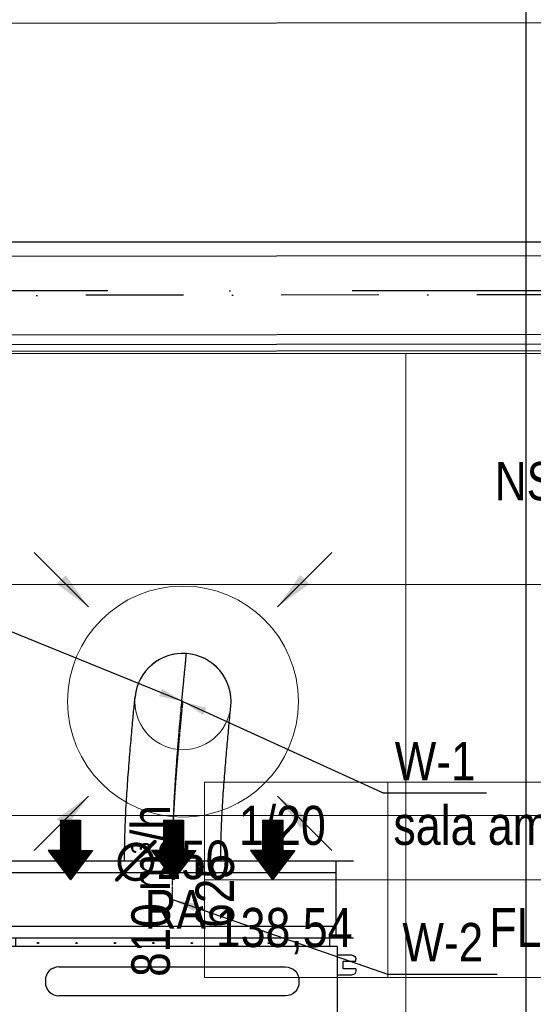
# Model space of a CAD drawing. Header units: millimetres. Extents: x -32221 to 212500, y 31663 to 93766.
# Tile 44 of 256: x 20619 to 21954, y 45905 to 48461. Entities that reach past the tile are written whole.
import ezdxf
from ezdxf.enums import TextEntityAlignment as Align

# ---------------------------------------------------------------- set-up
doc = ezdxf.new("R2010")
doc.units = ezdxf.units.MM
doc.linetypes.add('DASHDOT', pattern=[1, 0.5, -0.25, 0, -0.25])
doc.linetypes.add('DASHDOTX2', pattern=[50.8, 25.4, -12.7, 0, -12.7])
for name, color, linetype in [('DVM_INDOOR', 104, 'Continuous'), ('FLUID-W', 7, 'Continuous'), ('FLUID-W-100-ARRGR', 7, 'Continuous'), ('FLUID-W-100-DIM', 7, 'Continuous'), ('FLUID-W-100-INF', 7, 'Continuous'), ('FLUID-W-100-NUM', 7, 'Continuous'), ('FLUID-W-SYM', 7, 'Continuous'), ('osie', 250, 'Continuous'), ('Sciany', 250, 'Continuous')]:
    doc.layers.add(name, color=color, linetype=linetype)
for name, color, linetype, lineweight in [('kasetony', 42, 'Continuous', 5), ('Opisy', 250, 'Continuous', 13), ('Wywiewniki', 1, 'Continuous', 20)]:
    doc.layers.add(name, color=color, linetype=linetype, lineweight=lineweight)
doc.styles.add('FDBES', font='simplex.shx')
doc.styles.get("Standard").update_dxf_attribs({"font": 'ARIALN.TTF'})
doc.linetypes.add('ZIGZAG', pattern='A,0.0001,-0.2,[131,ltypeshp.shx,S=0.2,R=0,X=-0.2,Y=0],-0.4,[131,ltypeshp.shx,S=0.2,R=180,X=0.2,Y=0],-0.2', length=0.8001)
doc.dimstyles.new('FDBES', dxfattribs={"dimscale": 50, "dimtxt": 4, "dimasz": 2.5, "dimexe": 0.8, "dimexo": 2, "dimgap": 1, "dimtad": 1, "dimdsep": 46, "dimtxsty": 'FDBES', "dimcen": 2.5, "dimclrd": 4, "dimclre": 5, "dimadec": 0, "dimazin": 0, "dimtfac": 1, "dimtmove": 0, "dimatfit": 3, "dimfxl": 1, "dimarcsym": 0})

# ---------------------------------------------------------------- blocks, each defined once
blk = doc.blocks.new('Direction')
at = {"layer": 'DVM_INDOOR', "color": 1}
for p, q in [((-35, 693.8), (35, 693.8)), ((-35, 693.8), (-35, 588.8)), ((35, 693.8), (35, 588.8)), ((-35, 588.8), (-77, 588.8)), ((-77, 588.8), (0, 487.3)), ((77, 588.8), (0, 487.3)), ((35, 588.8), (77, 588.8))]:
    blk.add_line(p, q, dxfattribs=at)
blk = doc.blocks.new('ID_D_G_D_1_T')
at = {"layer": 'DVM_INDOOR'}
h = blk.add_hatch(dxfattribs=at)
h.set_pattern_fill('ANSI31', color=1, scale=0.75)
h.set_pattern_definition([(45, (-97.4602, 125.541), (-1.683798, 1.683798), [])])
h.paths.add_polyline_path([(-265.5, 522.6), (-207.8, 598.7), (-239.3, 598.7), (-239.3, 677.4), (-291.8, 677.4), (-291.8, 598.7), (-323.3, 598.7)])
h = blk.add_hatch(dxfattribs=at)
h.set_pattern_fill('ANSI31', color=1, scale=0.75)
h.set_pattern_definition([(45, (2.5398, 125.541), (-1.683798, 1.683798), [])])
h.paths.add_polyline_path([(2.5, 522.6), (60.3, 598.7), (28.8, 598.7), (28.8, 677.4), (-23.7, 677.4), (-23.7, 598.7), (-55.2, 598.7)])
h = blk.add_hatch(dxfattribs=at)
h.set_pattern_fill('ANSI31', color=1, scale=0.75)
h.set_pattern_definition([(45, (102.5398, 125.541), (-1.683798, 1.683798), [])])
h.paths.add_polyline_path([(260.1, 522.6), (317.8, 598.7), (286.3, 598.7), (286.3, 677.4), (233.8, 677.4), (233.8, 598.7), (202.3, 598.7)])
h = blk.add_hatch(dxfattribs=at)
h.set_pattern_fill('ANSI31', color=1, scale=0.75)
h.set_pattern_definition([(45, (-97.4602, -971.7816), (-1.683798, 1.683798), [])])
h.paths.add_polyline_path([(-265.5, -574.8), (-207.8, -498.6), (-239.3, -498.6), (-239.3, -419.9), (-291.8, -419.9), (-291.8, -498.6), (-323.3, -498.6)])
h = blk.add_hatch(dxfattribs=at)
h.set_pattern_fill('ANSI31', color=1, scale=0.75)
h.set_pattern_definition([(45, (2.5398, -971.7816), (-1.683798, 1.683798), [])])
h.paths.add_polyline_path([(2.5, -574.8), (60.3, -498.6), (28.8, -498.6), (28.8, -419.9), (-23.7, -419.9), (-23.7, -498.6), (-55.2, -498.6)])
h = blk.add_hatch(dxfattribs=at)
h.set_pattern_fill('ANSI31', color=1, scale=0.75)
h.set_pattern_definition([(45, (102.5398, -971.7816), (-1.683798, 1.683798), [])])
h.paths.add_polyline_path([(260.1, -574.8), (317.8, -498.6), (286.3, -498.6), (286.3, -419.9), (233.8, -419.9), (233.8, -498.6), (202.3, -498.6)])
at = {"layer": 'DVM_INDOOR', "color": 0}
for p, q in [((409, 371), (-408.6, 371)), ((-408.6, 371), (-408.6, 349.2)), ((409, 349.2), (409, 371)), ((-424.9, 349.2), (-424.9, -350.8)), ((429, 349.2), (-424.9, 349.2)), ((429, 275.6), (429, 349.2)), ((-472.2, 311.1), (-472.2, 316.6)), ((-439.2, 311.1), (-472.2, 311.1)), ((-462.2, 326.6), (-424.9, 326.6)), ((-439.2, 291.1), (-439.2, 311.1)), ((466.4, 326.6), (429, 326.6)), ((443.3, 291.1), (443.3, 311.1)), ((443.3, 311.1), (476.4, 311.1)), ((476.4, 311.1), (476.4, 316.6)), ((-472.2, 291.1), (-472.2, 285.6)), ((-472.2, 291.1), (-439.2, 291.1)), ((-295.6, 296.3), (293.4, 296.3)), ((473.4, 291.1), (443.3, 291.1)), ((476.4, 291.1), (473.4, 291.1)), ((476.4, 291.1), (476.4, 285.6)), ((-424.9, 275.6), (-462.2, 275.6)), ((-330.7, 261.2), (-330.7, 256.2)), ((328.5, 261.2), (328.5, 256.2)), ((429, -350.8), (429, 275.6)), ((429, 275.6), (466.4, 275.6)), ((293.4, 221.1), (-295.6, 221.1)), ((-295.6, 137.3), (293.4, 137.3)), ((-330.7, 102.2), (-330.7, 97.2)), ((328.5, 102.2), (328.5, 97.2)), ((293.4, 62.1), (-295.6, 62.1)), ((429, 31.3), (-424.9, 31.3)), ((-294.4, 12.9), (294.6, 12.9)), ((-329.5, -22.2), (-329.5, -27.2)), ((329.8, -22.2), (329.8, -27.2)), ((462.8, -14.8), (429, -13.6)), ((462.8, -14.8), (462.8, -27.3)), ((463.8, -15.8), (463.8, -38.9)), ((429, -41.1), (462.8, -39.9)), ((462.8, -27.3), (462.8, -39.9)), ((294.6, -62.3), (-294.4, -62.3)), ((-294.4, -102.1), (294.6, -102.1)), ((466.8, -126), (465.4, -127.4)), ((465.4, -128.2), (465.4, -127.4)), ((467.6, -125.3), (475.7, -125.3)), ((477.9, -127.4), (476.5, -126)), ((483.4, -130.4), (477.9, -127.4)), ((477.9, -128.2), (477.9, -127.4)), ((-329.5, -137.2), (-329.5, -142.2)), ((329.8, -137.2), (329.8, -142.2)), ((453.4, -133.2), (429, -133)), ((429, -142.7), (453.4, -142.7)), ((429, -142.7), (453.4, -142.7)), ((453.4, -130.3), (453.4, -130.8)), ((453.4, -137.4), (453.4, -130.8)), ((453.4, -137.4), (453.4, -130.8)), ((453.4, -142.7), (453.4, -133.2)), ((453.4, -142.7), (453.4, -133.2)), ((453.4, -142.7), (453.4, -133.2)), ((453.4, -137.4), (453.4, -138.4)), ((453.4, -145), (453.4, -138.4)), ((453.4, -145), (453.4, -145.5)), ((465.4, -128.1), (454.7, -128.1)), ((454.7, -133), (465.4, -133)), ((465.4, -142.8), (454.7, -142.8)), ((465.4, -147.7), (454.7, -147.7)), ((465.4, -148.4), (465.4, -128.2)), ((465.4, -148.4), (466.8, -149.8)), ((467.6, -130.2), (475.7, -130.2)), ((467.6, -142.8), (475.7, -142.8)), ((467.6, -150.5), (475.7, -150.5)), ((476.5, -149.8), (477.9, -148.4)), ((477.9, -148.4), (477.9, -128.2)), ((477.9, -148.4), (483.4, -145.4)), ((483.4, -145.4), (483.4, -130.4)), ((294.6, -177.3), (-294.4, -177.3)), ((-294.4, -217.1), (294.6, -217.1)), ((438.3, -218), (429, -217.9)), ((440.3, -216.4), (438.3, -218)), ((438.3, -225.9), (438.3, -218)), ((438.3, -233.9), (438.3, -218)), ((438.3, -233.9), (438.3, -225.9)), ((448.6, -216.4), (440.3, -216.4)), ((440.3, -235.4), (440.3, -216.4)), ((448.6, -218.9), (448.6, -212)), ((448.6, -212), (458.6, -212)), ((458.6, -218.9), (448.6, -218.9)), ((448.6, -232.8), (448.6, -218.9)), ((458.6, -212), (458.6, -218.9)), ((458.9, -216.3), (458.6, -216.3)), ((458.6, -218.9), (458.6, -232.8)), ((459.4, -212.2), (458.9, -212.7)), ((458.9, -238.7), (458.9, -212.7)), ((476.3, -212.2), (461.5, -212.2)), ((476.3, -212.2), (461.5, -212.2)), ((476.3, -225.7), (461.5, -225.7)), ((478.9, -212.7), (478.4, -212.2)), ((484.9, -213.7), (478.9, -212.7)), ((478.9, -238.7), (478.9, -212.7)), ((484.9, -237.7), (484.9, -213.7)), ((-329.5, -252.2), (-329.5, -257.2)), ((329.8, -252.2), (329.8, -257.2)), ((429, -233.9), (438.3, -233.9)), ((429, -233.9), (438.3, -233.9)), ((438.3, -233.9), (440.3, -235.4)), ((440.3, -235.4), (448.6, -235.4)), ((448.6, -232.8), (458.6, -232.8)), ((448.6, -239.7), (448.6, -232.8)), ((448.6, -239.7), (458.6, -239.7)), ((458.6, -232.8), (458.6, -239.7)), ((458.6, -235.3), (458.9, -235.3)), ((458.9, -238.7), (459.4, -239.2)), ((476.3, -239.2), (461.5, -239.2)), ((478.4, -239.2), (478.9, -238.7)), ((478.9, -238.7), (484.9, -237.7)), ((-462.2, -277.2), (-424.9, -277.2)), ((466.4, -277.2), (429, -277.2)), ((-472.2, -292.7), (-472.2, -287.2)), ((-439.2, -292.7), (-472.2, -292.7)), ((-439.2, -312.7), (-439.2, -292.7)), ((294.6, -292.3), (-294.4, -292.3)), ((443.3, -312.7), (443.3, -292.7)), ((443.3, -292.7), (476.4, -292.7)), ((476.4, -292.7), (476.4, -287.2)), ((-472.2, -312.7), (-472.2, -318.2)), ((-472.2, -312.7), (-439.2, -312.7)), ((-424.9, -328.2), (-462.2, -328.2)), ((429, -328.2), (466.4, -328.2)), ((473.4, -312.7), (443.3, -312.7)), ((476.4, -312.7), (473.4, -312.7)), ((476.4, -312.7), (476.4, -318.2)), ((-424.9, -350.8), (429, -350.8)), ((-408.6, -350.8), (-408.6, -371)), ((409, -371), (409, -351.3)), ((-408.6, -371), (-408.1, -371)), ((-408.1, -371), (409, -371))]:
    blk.add_line(p, q, dxfattribs=at)
for centre in [(-349.9, 358.4), (-249.9, 358.4), (-149.9, 358.4), (-49.9, 358.4), (50.1, 358.4), (150.1, 358.4), (250.1, 358.4), (350.1, 358.4), (-349.9, -360), (-249.9, -360), (-149.9, -360), (-49.9, -360), (50.1, -360), (150.1, -360), (250.1, -360), (350.1, -360)]:
    blk.add_circle(centre, 1.6, dxfattribs=at)
at = {"layer": 'DVM_INDOOR', "color": 0, "extrusion": (0, 0, -1)}
for centre, radius, start, end in [((462.2, 316.6), 10, 0, 90), ((-466.4, 316.6), 10, 90, 180), ((462.2, 285.6), 10, 270, 0), ((-293.4, 261.2), 35.1, 90, 180), ((-466.4, 285.6), 10, 180, 270), ((-293.4, 256.2), 35.1, 180, 270), ((-293.4, 102.2), 35.1, 90, 180), ((-293.4, 97.2), 35.1, 180, 270), ((-294.6, -22.2), 35.1, 90, 180), ((-294.6, -27.2), 35.1, 180, 270), ((-294.6, -137.2), 35.1, 90, 180), ((-294.6, -142.2), 35.1, 180, 270), ((-294.6, -252.2), 35.1, 90, 180), ((462.2, -287.2), 10, 0, 90), ((-294.6, -257.2), 35.1, 180, 270), ((-466.4, -287.2), 10, 90, 180), ((462.2, -318.2), 10, 270, 0), ((-466.4, -318.2), 10, 180, 270), ((-409.5, -351.3), 0.5, 360, 90)]:
    blk.add_arc(centre, radius, start, end, dxfattribs=at)
at = {"layer": 'DVM_INDOOR', "color": 0}
for centre, radius, start, end in [((-295.6, 261.2), 35.1, 90, 180), ((-295.6, 256.2), 35.1, 180, 270), ((-295.6, 102.2), 35.1, 90, 180), ((-295.6, 97.2), 35.1, 180, 270), ((-294.4, -22.2), 35.1, 90, 180), ((462.8, -15.8), 1, 0, 88.2), ((-294.4, -27.2), 35.1, 180, 270), ((462.8, -38.9), 1, 271.8, 0), ((-294.4, -137.2), 35.1, 90, 180), ((-294.4, -142.2), 35.1, 180, 270), ((-294.4, -252.2), 35.1, 90, 180), ((-294.4, -257.2), 35.1, 180, 270)]:
    blk.add_arc(centre, radius, start, end, dxfattribs=at)
for points, knots in [([(467.6, -125.3), (466.6, -126.1), (465.9, -126.9), (465.9, -128.6), (466.6, -129.4), (467.6, -130.2)], [0, 0, 0, 0, 0.5, 0.5, 1, 1, 1, 1]), ([(475.7, -130.2), (476.7, -129.4), (477.4, -128.6), (477.4, -126.9), (476.7, -126.1), (475.7, -125.3)], [0, 0, 0, 0, 0.5, 0.5, 1, 1, 1, 1]), ([(454.7, -128.1), (454.7, -128.1), (454.6, -128.1), (454.4, -128.1), (454, -128.3), (453.7, -128.5), (453.6, -128.8), (453.5, -129.1), (453.4, -129.4), (453.4, -129.8), (453.4, -130.1), (453.4, -130.3)], [0, 0, 0, 0, 0.000013, 0.069041, 0.139275, 0.284826, 0.389711, 0.496275, 0.619531, 0.743075, 1, 1, 1, 1]), ([(453.4, -130.8), (453.4, -131), (453.4, -131.3), (453.4, -131.7), (453.5, -132), (453.6, -132.3), (453.8, -132.6), (454.1, -132.9), (454.4, -133), (454.6, -133), (454.7, -133), (454.7, -133)], [0, 0, 0, 0, 0.239182, 0.362776, 0.485496, 0.613466, 0.749358, 0.877858, 0.939112, 0.970034, 1, 1, 1, 1]), ([(454.7, -133), (454.7, -133), (454.6, -133), (454.4, -133.1), (454.1, -133.3), (453.8, -133.8), (453.6, -134.3), (453.5, -134.9), (453.4, -135.6), (453.4, -136.4), (453.4, -137), (453.4, -137.4)], [0, 0, 0, 0, 0.029886, 0.060825, 0.121941, 0.2487, 0.371948, 0.49607, 0.618809, 0.742992, 1, 1, 1, 1]), ([(453.4, -138.4), (453.4, -138.8), (453.4, -139.4), (453.4, -140.2), (453.5, -140.8), (453.6, -141.5), (453.8, -142.1), (454.1, -142.5), (454.4, -142.8), (454.6, -142.8), (454.7, -142.8), (454.7, -142.8)], [0, 0, 0, 0, 0.239, 0.36254, 0.485088, 0.61328, 0.74929, 0.877829, 0.939097, 0.970051, 1, 1, 1, 1]), ([(454.7, -142.8), (454.6, -142.8), (454.5, -142.8), (454.3, -142.9), (454, -143), (453.7, -143.3), (453.6, -143.5), (453.5, -143.8), (453.4, -144.1), (453.4, -144.5), (453.4, -144.8), (453.4, -145)], [0, 0, 0, 0, 0.033947, 0.069512, 0.139705, 0.28517, 0.390004, 0.496517, 0.619714, 0.743198, 1, 1, 1, 1]), ([(453.4, -145.5), (453.4, -145.7), (453.4, -146), (453.4, -146.4), (453.5, -146.7), (453.6, -147.1), (453.8, -147.4), (454.1, -147.6), (454.4, -147.7), (454.6, -147.7), (454.7, -147.7), (454.7, -147.7)], [0, 0, 0, 0, 0.239181, 0.362773, 0.485493, 0.613462, 0.749353, 0.877854, 0.939109, 0.970033, 1, 1, 1, 1]), ([(467.6, -130.2), (467.1, -131.2), (466.7, -132.2), (466.1, -134.3), (465.9, -135.4), (465.9, -138.7), (466.6, -140.8), (467.6, -142.8)], [0, 0, 0, 0, 0.25, 0.25, 0.5, 0.5, 1, 1, 1, 1]), ([(467.6, -142.8), (467.1, -143.4), (466.7, -144), (466.1, -145.3), (465.9, -146), (465.9, -148), (466.6, -149.3), (467.6, -150.5)], [0, 0, 0, 0, 0.25, 0.25, 0.5, 0.5, 1, 1, 1, 1]), ([(475.7, -142.8), (476.2, -141.8), (476.6, -140.8), (477.2, -138.7), (477.4, -137.6), (477.4, -134.3), (476.7, -132.2), (475.7, -130.2)], [0, 0, 0, 0, 0.25, 0.25, 0.5, 0.5, 1, 1, 1, 1]), ([(475.7, -150.5), (476.2, -149.9), (476.6, -149.3), (477.2, -148), (477.4, -147.3), (477.4, -145.3), (476.7, -144), (475.7, -142.8)], [0, 0, 0, 0, 0.25, 0.25, 0.5, 0.5, 1, 1, 1, 1]), ([(461.5, -212.2), (461.4, -212.2), (461.2, -212.2), (460.9, -212.2), (460.8, -212.2), (460.6, -212.2), (460.6, -212.2), (460.4, -212.2), (460.3, -212.2), (460.1, -212.2), (459.8, -212.2), (459.7, -212.2), (459.5, -212.2), (459.5, -212.2), (459.5, -212.2), (459.4, -212.2), (459.4, -212.2), (459.4, -212.2), (459.4, -212.2), (459.4, -212.2)], [0, 0, 0, 0, 0.125462, 0.125462, 0.250924, 0.250924, 0.313655, 0.313655, 0.376386, 0.501849, 0.501849, 0.752773, 0.752773, 0.878235, 0.878235, 0.940966, 0.972332, 0.972332, 1, 1, 1, 1]), ([(461.5, -225.7), (460.9, -224.7), (460.4, -223.6), (459.7, -221.4), (459.4, -220.2), (459.4, -216.6), (460.3, -214.4), (461.5, -212.2)], [0, 0, 0, 0, 0.25, 0.25, 0.5, 0.5, 1, 1, 1, 1]), ([(461.5, -239.2), (460.9, -238.2), (460.4, -237.1), (459.7, -234.9), (459.4, -233.7), (459.4, -230.1), (460.3, -227.9), (461.5, -225.7)], [0, 0, 0, 0, 0.25, 0.25, 0.5, 0.5, 1, 1, 1, 1]), ([(460.1, -212.2), (460.2, -212.2), (460.2, -212.2), (460.4, -212.2), (460.4, -212.2), (460.4, -212.2), (460.5, -212.2), (460.6, -212.2), (460.8, -212.2), (460.9, -212.2), (461.2, -212.2), (461.4, -212.2), (461.5, -212.2)], [0, 0, 0, 0, 0.181781, 0.181781, 0.249966, 0.249966, 0.318151, 0.454521, 0.454521, 0.72726, 0.72726, 1, 1, 1, 1]), ([(476.3, -225.7), (477, -224.7), (477.5, -223.6), (478.2, -221.4), (478.4, -220.2), (478.4, -216.6), (477.6, -214.4), (476.3, -212.2)], [0, 0, 0, 0, 0.25, 0.25, 0.5, 0.5, 1, 1, 1, 1]), ([(476.3, -212.2), (476.5, -212.2), (476.6, -212.2), (476.9, -212.2), (477.1, -212.2), (477.2, -212.2), (477.3, -212.2), (477.4, -212.2), (477.6, -212.2), (477.8, -212.2), (478, -212.2), (478.2, -212.2), (478.3, -212.2), (478.4, -212.2), (478.4, -212.2), (478.4, -212.2), (478.4, -212.2), (478.4, -212.2), (478.4, -212.2), (478.4, -212.2), (478.4, -212.2), (478.4, -212.2), (478.3, -212.2), (478.2, -212.2), (478, -212.2), (477.8, -212.2), (477.7, -212.2), (477.5, -212.2), (477.5, -212.2), (477.4, -212.2), (477.3, -212.2), (477.2, -212.2), (477.1, -212.2), (476.9, -212.2), (476.6, -212.2), (476.5, -212.2), (476.3, -212.2)], [0, 0, 0, 0, 0.0625, 0.0625, 0.125, 0.125, 0.15625, 0.15625, 0.1875, 0.25, 0.25, 0.375, 0.375, 0.4375, 0.4375, 0.46875, 0.484375, 0.484375, 0.5, 0.5, 0.5625, 0.5625, 0.625, 0.625, 0.75, 0.75, 0.8125, 0.8125, 0.828125, 0.828125, 0.84375, 0.875, 0.875, 0.9375, 0.9375, 1, 1, 1, 1]), ([(476.3, -239.2), (477, -238.2), (477.5, -237.1), (478.2, -234.9), (478.4, -233.7), (478.4, -230.1), (477.6, -227.9), (476.3, -225.7)], [0, 0, 0, 0, 0.25, 0.25, 0.5, 0.5, 1, 1, 1, 1]), ([(459.4, -239.2), (459.4, -239.2), (459.4, -239.2), (459.4, -239.2), (459.4, -239.2), (459.5, -239.2), (459.5, -239.2), (459.5, -239.2), (459.7, -239.2), (459.8, -239.2), (460.1, -239.2), (460.3, -239.2), (460.4, -239.2), (460.6, -239.2), (460.6, -239.2), (460.8, -239.2), (460.9, -239.2), (461.2, -239.2), (461.4, -239.2), (461.5, -239.2)], [0, 0, 0, 0, 0.027668, 0.027668, 0.059034, 0.121765, 0.121765, 0.247227, 0.247227, 0.498151, 0.498151, 0.623614, 0.686345, 0.686345, 0.749076, 0.749076, 0.874538, 0.874538, 1, 1, 1, 1]), ([(478.4, -239.2), (478.4, -239.2), (478.4, -239.2), (478.4, -239.2), (478.4, -239.2), (478.4, -239.2), (478.4, -239.2), (478.3, -239.2), (478.2, -239.2), (478, -239.2), (477.8, -239.2), (477.6, -239.2), (477.4, -239.2), (477.3, -239.2), (477.2, -239.2), (477.1, -239.2), (476.9, -239.2), (476.6, -239.2), (476.5, -239.2), (476.3, -239.2)], [0, 0, 0, 0, 0.027668, 0.027668, 0.059034, 0.121765, 0.121765, 0.247227, 0.247227, 0.498151, 0.498151, 0.623614, 0.686345, 0.686345, 0.749076, 0.749076, 0.874538, 0.874538, 1, 1, 1, 1])]:
    blk.add_open_spline(points, degree=3, knots=knots, dxfattribs=at)
for points in [[(467.6, -150.5), (467.3, -150.3), (467, -150), (466.8, -149.8)], [(476.5, -149.8), (476.3, -150), (476, -150.3), (475.7, -150.5)]]:
    blk.add_open_spline(points, degree=3, dxfattribs=at)
at = {"layer": 'DVM_INDOOR', "xscale": 0.75, "yscale": 0.75, "zscale": 0.75}
for p in [(-265.5, 157.1), (2.5, 157.1), (260.1, 157.1), (-265.5, -940.3), (2.5, -940.3), (260.1, -940.3)]:
    blk.add_blockref('Direction', p, dxfattribs=at)
at = {"layer": 'DVM_INDOOR', "color": 2}
for s, p in [('RA', (86.6, 365.9)), ('SA', (86.6, -731.4))]:
    blk.add_text(s, height=100, dxfattribs=at).set_placement(p, align=Align.BOTTOM_RIGHT)
blk = doc.blocks.new('*U3727')
at = {"color": 14, "linetype": 'Continuous', "lineweight": -2}
for p, q in [((-100, 470), (-100, -470)), ((100, 470), (100, -470))]:
    blk.add_line(p, q, dxfattribs=at)
at = {"color": 0, "linetype": 'ByBlock', "lineweight": -2}
for p, q in [((100, 425), (-100, 425)), ((-100, -425), (100, -425))]:
    blk.add_line(p, q, dxfattribs=at)
at = {"color": 1, "linetype": 'Continuous', "lineweight": -3}
for p, q in [((-70, 425), (-70, -425)), ((70, 425), (70, -425))]:
    blk.add_line(p, q, dxfattribs=at)
blk = doc.blocks.new('*U3710')
at = {"layer": 'FLUID-W-SYM', "color": 2, "linetype": 'DASHDOT', "lineweight": -3}
for q in [(50, 0), (-20, 0)]:
    blk.add_line((-50, 0), q, dxfattribs=at)
blk = doc.blocks.new('*U3707')
at = {"color": 0, "linetype": 'ByBlock', "lineweight": -2}
blk.add_circle((0, 0), 0.05, dxfattribs=at)
blk = doc.blocks.new('*U3754')
at = {"color": 14, "linetype": 'Continuous', "lineweight": -2, "extrusion": (-1, -1.82751e-16, -1.96848e-16)}
blk.add_ellipse((0, 0), major_axis=(0, 124.7, 9), ratio=1, start_param=0, end_param=1.543156, dxfattribs=at)
at = {"color": 14, "linetype": 'Continuous', "lineweight": -2, "extrusion": (-1, -1.81304e-18, -1.65538e-16)}
blk.add_ellipse((0, 0), major_axis=(0, -12.4, 124.4), ratio=1, start_param=0, end_param=1.598467, dxfattribs=at)
at = {"color": 20, "linetype": 'ZIGZAG', "lineweight": -2, "ltscale": 50}
for points, knots in [([(0, -414.4, -26.8), (0, -401.5, -26.8), (0, -375.5, -26.6), (0, -336.4, -25.7), (0, -297.1, -24.4), (0, -257.7, -22.5), (0, -218.5, -20.3), (0, -179.4, -17.7), (0, -140.8, -14.9), (0, -113.8, -12.7), (0, -98, -11.4), (0, -91.7, -10.9), (0, -80.7, -10), (0, -61.8, -8.4), (0, -36.8, -6.2), (0, -12.3, -4), (0, 8.6, -2.1), (0, 26, -0.5), (0, 42.8, 1.1), (0, 58.8, 2.6), (0, 73.9, 4), (0, 87.7, 5.4), (0, 98, 6.3), (0, 105.2, 7.1), (0, 110.9, 7.6), (0, 116.4, 8.2), (0, 121.1, 8.6), (0, 124, 8.9), (0, 124.7, 9), (0, 124.7, 9)], [0, 0, 0, 0, 32.513661, 65.027321, 97.540982, 130.054642, 162.568303, 195.081963, 227.595624, 260.109284, 264.173492, 268.2377, 276.366115, 292.622945, 317.00819, 341.393436, 357.650266, 373.907096, 390.163927, 406.420757, 422.677587, 438.934418, 455.191248, 463.319663, 471.448078, 483.640701, 495.833324, 508.025946, 520.218569, 520.218569, 520.218569, 520.218569]), ([(0, -414.4, -151.8), (0, -403, -151.8), (0, -380.2, -151.6), (0, -334.8, -150.6), (0, -278.6, -148.3), (0, -213.1, -144.1), (0, -150.9, -139.3), (0, -92.9, -134.3), (0, -49.5, -130.3), (0, -20.4, -127.6), (0, -5.6, -126.1), (0, 3.3, -125.3), (0, 8.5, -124.8), (0, 11.6, -124.5), (0, 12.1, -124.4), (0, 12.4, -124.4)], [0, 0, 0, 0, 34.152167, 68.304333, 136.608667, 204.913, 273.217333, 341.521667, 409.826, 443.978167, 478.130334, 495.206417, 512.2825, 529.358584, 546.434667, 546.434667, 546.434667, 546.434667]), ([(0, -414.4, 98.2), (0, -403.5, 98.2), (0, -381.7, 98.4), (0, -338.3, 99.4), (0, -284.7, 101.8), (0, -222.8, 105.8), (0, -164.3, 110.5), (0, -109.8, 115.2), (0, -69.2, 118.9), (0, -42.3, 121.5), (0, -28.7, 122.8), (0, -20.5, 123.6), (0, -15.8, 124), (0, -13.2, 124.3), (0, -12.7, 124.4), (0, -12.4, 124.4)], [0, 0, 0, 0, 32.681452, 65.362903, 130.725806, 196.08871, 261.451613, 326.814516, 392.177419, 424.858871, 457.540322, 473.881048, 490.221774, 506.5625, 522.903225, 522.903225, 522.903225, 522.903225])]:
    blk.add_open_spline(points, degree=3, knots=knots, dxfattribs=at)
at = {"layer": 'FLUID-W-SYM', "color": 2, "linetype": 'DASHDOT', "lineweight": -3}
blk.add_open_spline([(0, -414.4, -26.8), (0, -325.9, -26.8), (0, -158.1, -15.8), (0, 0), (0, 0)], degree=3, knots=[0, 0, 0, 0, 265.595843, 520.218569, 520.218569, 520.218569, 520.218569], dxfattribs=at)
blk = doc.blocks.new('*U2849')
at = {"color": 0, "insert": (-1210.1, 491.5), "char_height": 100, "width": 1600, "attachment_point": 5, "line_spacing_factor": 1.1}
blk.add_mtext('Smay\\PNS8-R1-A-625-54-SL9010/ SRt-300-g-248P\\P625', dxfattribs=at)
blk.add_mtext('Smay\\PNS8-R1-A-625-54-SL9010/ SRt-300-g-248P\\P625', dxfattribs=at)
blk.add_mtext('Smay\\PNS8-R1-A-625-54-SL9010/ SRt-300-g-248P\\P625', dxfattribs=at)
blk.add_mtext('Smay\\PNS8-R1-A-625-54-SL9010/ SRt-300-g-248P\\P625', dxfattribs=at)
blk.add_mtext('Smay\\PNS8-R1-A-625-54-SL9010/ SRt-300-g-248P\\P625', dxfattribs=at)
blk.add_mtext('Smay\\PNS8-R1-A-625-54-SL9010/ SRt-300-g-248P\\P625', dxfattribs=at)
blk.add_mtext('Smay\\PNS8-R1-A-625-54-SL9010/ SRt-300-g-248P\\P625', dxfattribs=at)
blk.add_mtext('Smay\\PNS8-R1-A-625-54-SL9010/ SRt-300-g-248P\\P625', dxfattribs=at)
blk.add_mtext('Smay\\PNS8-R1-A-625-54-SL9010/ SRt-300-g-248P\\P625', dxfattribs=at)
blk.add_mtext('Smay\\PNS8-R1-A-625-54-SL9010/ SRt-300-g-248P\\P625', dxfattribs=at)
blk.add_mtext('Smay\\PNS8-R1-A-625-54-SL9010/ SRt-300-g-248P\\P625', dxfattribs=at)
blk.add_mtext('Smay\\PNS8-R1-A-625-54-SL9010/ SRt-300-g-248P\\P625', dxfattribs=at)
blk.add_mtext('Smay\\PNS8-R1-A-625-54-SL9010/ SRt-300-g-248P\\P625', dxfattribs=at)
blk.add_mtext('Smay\\PNS8-R1-A-625-54-SL9010/ SRt-300-g-248P\\P625', dxfattribs=at)
blk.add_mtext('Smay\\PNS8-R1-A-625-54-SL9010/ SRt-300-g-248P\\P625', dxfattribs=at)
blk.add_mtext('Smay\\PNS8-R1-A-625-54-SL9010/ SRt-300-g-248P\\P625', dxfattribs=at)
at = {"color": 0}
blk.add_leader([(0, 0), (-486.5, 197.6)], dimstyle='FDBES', override={"dimscale": 25, "dimclrd": 0, "dimclre": 0}, dxfattribs=at)
blk.add_leader([(0, 0), (-486.5, 197.6)], dimstyle='FDBES', override={"dimscale": 25, "dimclrd": 0, "dimclre": 0}, dxfattribs=at)
blk.add_leader([(0, 0), (-486.5, 197.6)], dimstyle='FDBES', override={"dimscale": 25, "dimclrd": 0, "dimclre": 0}, dxfattribs=at)
blk.add_leader([(0, 0), (-486.5, 197.6)], dimstyle='FDBES', override={"dimscale": 25, "dimclrd": 0, "dimclre": 0}, dxfattribs=at)
blk.add_leader([(0, 0), (-486.5, 197.6)], dimstyle='FDBES', override={"dimscale": 25, "dimclrd": 0, "dimclre": 0}, dxfattribs=at)
blk.add_leader([(0, 0), (-486.5, 197.6)], dimstyle='FDBES', override={"dimscale": 25, "dimclrd": 0, "dimclre": 0}, dxfattribs=at)
blk.add_leader([(0, 0), (-486.5, 197.6)], dimstyle='FDBES', override={"dimscale": 25, "dimclrd": 0, "dimclre": 0}, dxfattribs=at)
blk.add_leader([(0, 0), (-486.5, 197.6)], dimstyle='FDBES', override={"dimscale": 25, "dimclrd": 0, "dimclre": 0}, dxfattribs=at)
blk.add_leader([(0, 0), (-486.5, 197.6)], dimstyle='FDBES', override={"dimscale": 25, "dimclrd": 0, "dimclre": 0}, dxfattribs=at)
blk.add_leader([(0, 0), (-486.5, 197.6)], dimstyle='FDBES', override={"dimscale": 25, "dimclrd": 0, "dimclre": 0}, dxfattribs=at)
blk.add_leader([(0, 0), (-486.5, 197.6)], dimstyle='FDBES', override={"dimscale": 25, "dimclrd": 0, "dimclre": 0}, dxfattribs=at)
blk.add_leader([(0, 0), (-486.5, 197.6)], dimstyle='FDBES', override={"dimscale": 25, "dimclrd": 0, "dimclre": 0}, dxfattribs=at)
blk.add_leader([(0, 0), (-486.5, 197.6)], dimstyle='FDBES', override={"dimscale": 25, "dimclrd": 0, "dimclre": 0}, dxfattribs=at)
blk.add_leader([(0, 0), (-486.5, 197.6)], dimstyle='FDBES', override={"dimscale": 25, "dimclrd": 0, "dimclre": 0}, dxfattribs=at)
blk.add_leader([(0, 0), (-486.5, 197.6)], dimstyle='FDBES', override={"dimscale": 25, "dimclrd": 0, "dimclre": 0}, dxfattribs=at)
blk.add_leader([(0, 0), (-486.5, 197.6)], dimstyle='FDBES', override={"dimscale": 25, "dimclrd": 0, "dimclre": 0}, dxfattribs=at)
blk = doc.blocks.new('*U2850')
at = {"color": 0, "insert": (-1354.3, 546), "char_height": 100, "width": 1600, "attachment_point": 5, "line_spacing_factor": 1.1}
blk.add_mtext('Smay\\PNS8-R1-A-625-54-SL9010/ SRt-300-g-248P\\P625', dxfattribs=at)
blk.add_mtext('Smay\\PNS8-R1-A-625-54-SL9010/ SRt-300-g-248P\\P625', dxfattribs=at)
blk.add_mtext('Smay\\PNS8-R1-A-625-54-SL9010/ SRt-300-g-248P\\P625', dxfattribs=at)
blk.add_mtext('Smay\\PNS8-R1-A-625-54-SL9010/ SRt-300-g-248P\\P625', dxfattribs=at)
blk.add_mtext('Smay\\PNS8-R1-A-625-54-SL9010/ SRt-300-g-248P\\P625', dxfattribs=at)
blk.add_mtext('Smay\\PNS8-R1-A-625-54-SL9010/ SRt-300-g-248P\\P625', dxfattribs=at)
blk.add_mtext('Smay\\PNS8-R1-A-625-54-SL9010/ SRt-300-g-248P\\P625', dxfattribs=at)
blk.add_mtext('Smay\\PNS8-R1-A-625-54-SL9010/ SRt-300-g-248P\\P625', dxfattribs=at)
blk.add_mtext('Smay\\PNS8-R1-A-625-54-SL9010/ SRt-300-g-248P\\P625', dxfattribs=at)
blk.add_mtext('Smay\\PNS8-R1-A-625-54-SL9010/ SRt-300-g-248P\\P625', dxfattribs=at)
blk.add_mtext('Smay\\PNS8-R1-A-625-54-SL9010/ SRt-300-g-248P\\P625', dxfattribs=at)
blk.add_mtext('Smay\\PNS8-R1-A-625-54-SL9010/ SRt-300-g-248P\\P625', dxfattribs=at)
blk.add_mtext('Smay\\PNS8-R1-A-625-54-SL9010/ SRt-300-g-248P\\P625', dxfattribs=at)
blk.add_mtext('Smay\\PNS8-R1-A-625-54-SL9010/ SRt-300-g-248P\\P625', dxfattribs=at)
blk.add_mtext('Smay\\PNS8-R1-A-625-54-SL9010/ SRt-300-g-248P\\P625', dxfattribs=at)
blk.add_mtext('Smay\\PNS8-R1-A-625-54-SL9010/ SRt-300-g-248P\\P625', dxfattribs=at)
blk.add_mtext('Smay\\PNS8-R1-A-625-54-SL9010/ SRt-300-g-248P\\P625', dxfattribs=at)
blk.add_mtext('Smay\\PNS8-R1-A-625-54-SL9010/ SRt-300-g-248P\\P625', dxfattribs=at)
blk.add_mtext('Smay\\PNS8-R1-A-625-54-SL9010/ SRt-300-g-248P\\P625', dxfattribs=at)
blk.add_mtext('Smay\\PNS8-R1-A-625-54-SL9010/ SRt-300-g-248P\\P625', dxfattribs=at)
at = {"color": 0}
blk.add_leader([(0, 0), (-630.7, 254.3)], dimstyle='FDBES', override={"dimscale": 25, "dimclrd": 0, "dimclre": 0}, dxfattribs=at)
blk.add_leader([(0, 0), (-630.7, 254.3)], dimstyle='FDBES', override={"dimscale": 25, "dimclrd": 0, "dimclre": 0}, dxfattribs=at)
blk.add_leader([(0, 0), (-630.7, 254.3)], dimstyle='FDBES', override={"dimscale": 25, "dimclrd": 0, "dimclre": 0}, dxfattribs=at)
blk.add_leader([(0, 0), (-630.7, 254.3)], dimstyle='FDBES', override={"dimscale": 25, "dimclrd": 0, "dimclre": 0}, dxfattribs=at)
blk.add_leader([(0, 0), (-630.7, 254.3)], dimstyle='FDBES', override={"dimscale": 25, "dimclrd": 0, "dimclre": 0}, dxfattribs=at)
blk.add_leader([(0, 0), (-630.7, 254.3)], dimstyle='FDBES', override={"dimscale": 25, "dimclrd": 0, "dimclre": 0}, dxfattribs=at)
blk.add_leader([(0, 0), (-630.7, 254.3)], dimstyle='FDBES', override={"dimscale": 25, "dimclrd": 0, "dimclre": 0}, dxfattribs=at)
blk.add_leader([(0, 0), (-630.7, 254.3)], dimstyle='FDBES', override={"dimscale": 25, "dimclrd": 0, "dimclre": 0}, dxfattribs=at)
blk.add_leader([(0, 0), (-630.7, 254.3)], dimstyle='FDBES', override={"dimscale": 25, "dimclrd": 0, "dimclre": 0}, dxfattribs=at)
blk.add_leader([(0, 0), (-630.7, 254.3)], dimstyle='FDBES', override={"dimscale": 25, "dimclrd": 0, "dimclre": 0}, dxfattribs=at)
blk.add_leader([(0, 0), (-630.7, 254.3)], dimstyle='FDBES', override={"dimscale": 25, "dimclrd": 0, "dimclre": 0}, dxfattribs=at)
blk.add_leader([(0, 0), (-630.7, 254.3)], dimstyle='FDBES', override={"dimscale": 25, "dimclrd": 0, "dimclre": 0}, dxfattribs=at)
blk.add_leader([(0, 0), (-630.7, 254.3)], dimstyle='FDBES', override={"dimscale": 25, "dimclrd": 0, "dimclre": 0}, dxfattribs=at)
blk.add_leader([(0, 0), (-630.7, 254.3)], dimstyle='FDBES', override={"dimscale": 25, "dimclrd": 0, "dimclre": 0}, dxfattribs=at)
blk.add_leader([(0, 0), (-630.7, 254.3)], dimstyle='FDBES', override={"dimscale": 25, "dimclrd": 0, "dimclre": 0}, dxfattribs=at)
blk.add_leader([(0, 0), (-630.7, 254.3)], dimstyle='FDBES', override={"dimscale": 25, "dimclrd": 0, "dimclre": 0}, dxfattribs=at)
blk.add_leader([(0, 0), (-630.7, 254.3)], dimstyle='FDBES', override={"dimscale": 25, "dimclrd": 0, "dimclre": 0}, dxfattribs=at)
blk.add_leader([(0, 0), (-630.7, 254.3)], dimstyle='FDBES', override={"dimscale": 25, "dimclrd": 0, "dimclre": 0}, dxfattribs=at)
blk.add_leader([(0, 0), (-630.7, 254.3)], dimstyle='FDBES', override={"dimscale": 25, "dimclrd": 0, "dimclre": 0}, dxfattribs=at)
blk.add_leader([(0, 0), (-630.7, 254.3)], dimstyle='FDBES', override={"dimscale": 25, "dimclrd": 0, "dimclre": 0}, dxfattribs=at)
blk = doc.blocks.new('*U2992')
at = {"color": 6}
blk.add_line((789, -238), (521.9, -238), dxfattribs=at)
blk.add_line((789, -238), (521.9, -238), dxfattribs=at)
blk.add_line((789, -238), (521.9, -238), dxfattribs=at)
blk.add_line((789, -238), (521.9, -238), dxfattribs=at)
blk.add_line((789, -238), (521.9, -238), dxfattribs=at)
blk.add_line((789, -238), (521.9, -238), dxfattribs=at)
blk.add_line((789, -238), (521.9, -238), dxfattribs=at)
blk.add_line((789, -238), (521.9, -238), dxfattribs=at)
blk.add_line((789, -238), (521.9, -238), dxfattribs=at)
blk.add_line((789, -238), (521.9, -238), dxfattribs=at)
blk.add_line((789, -238), (521.9, -238), dxfattribs=at)
blk.add_line((789, -238), (521.9, -238), dxfattribs=at)
blk.add_line((789, -238), (521.9, -238), dxfattribs=at)
blk.add_line((789, -238), (521.9, -238), dxfattribs=at)
blk.add_line((789, -238), (521.9, -238), dxfattribs=at)
blk.add_line((789, -238), (521.9, -238), dxfattribs=at)
at = {"color": 0, "insert": (655.4, -238), "char_height": 100, "attachment_point": 5}
blk.add_mtext('W-1\\P ', dxfattribs=at)
blk.add_mtext('W-1\\P ', dxfattribs=at)
blk.add_mtext('W-1\\P ', dxfattribs=at)
blk.add_mtext('W-1\\P ', dxfattribs=at)
blk.add_mtext('W-1\\P ', dxfattribs=at)
blk.add_mtext('W-1\\P ', dxfattribs=at)
blk.add_mtext('W-1\\P ', dxfattribs=at)
blk.add_mtext('W-1\\P ', dxfattribs=at)
blk.add_mtext('W-1\\P ', dxfattribs=at)
blk.add_mtext('W-1\\P ', dxfattribs=at)
blk.add_mtext('W-1\\P ', dxfattribs=at)
blk.add_mtext('W-1\\P ', dxfattribs=at)
blk.add_mtext('W-1\\P ', dxfattribs=at)
blk.add_mtext('W-1\\P ', dxfattribs=at)
blk.add_mtext('W-1\\P ', dxfattribs=at)
blk.add_mtext('W-1\\P ', dxfattribs=at)
blk.add_leader([(0, 0), (521.9, -238)], dimstyle='FDBES', override={"dimscale": 25, "dimclrd": 256, "dimclre": 256})
blk.add_leader([(0, 0), (521.9, -238)], dimstyle='FDBES', override={"dimscale": 25, "dimclrd": 256, "dimclre": 256})
blk.add_leader([(0, 0), (521.9, -238)], dimstyle='FDBES', override={"dimscale": 25, "dimclrd": 256, "dimclre": 256})
blk.add_leader([(0, 0), (521.9, -238)], dimstyle='FDBES', override={"dimscale": 25, "dimclrd": 256, "dimclre": 256})
blk.add_leader([(0, 0), (521.9, -238)], dimstyle='FDBES', override={"dimscale": 25, "dimclrd": 256, "dimclre": 256})
blk.add_leader([(0, 0), (521.9, -238)], dimstyle='FDBES', override={"dimscale": 25, "dimclrd": 256, "dimclre": 256})
blk.add_leader([(0, 0), (521.9, -238)], dimstyle='FDBES', override={"dimscale": 25, "dimclrd": 256, "dimclre": 256})
blk.add_leader([(0, 0), (521.9, -238)], dimstyle='FDBES', override={"dimscale": 25, "dimclrd": 256, "dimclre": 256})
blk.add_leader([(0, 0), (521.9, -238)], dimstyle='FDBES', override={"dimscale": 25, "dimclrd": 256, "dimclre": 256})
blk.add_leader([(0, 0), (521.9, -238)], dimstyle='FDBES', override={"dimscale": 25, "dimclrd": 256, "dimclre": 256})
blk.add_leader([(0, 0), (521.9, -238)], dimstyle='FDBES', override={"dimscale": 25, "dimclrd": 256, "dimclre": 256})
blk.add_leader([(0, 0), (521.9, -238)], dimstyle='FDBES', override={"dimscale": 25, "dimclrd": 256, "dimclre": 256})
blk.add_leader([(0, 0), (521.9, -238)], dimstyle='FDBES', override={"dimscale": 25, "dimclrd": 256, "dimclre": 256})
blk.add_leader([(0, 0), (521.9, -238)], dimstyle='FDBES', override={"dimscale": 25, "dimclrd": 256, "dimclre": 256})
blk.add_leader([(0, 0), (521.9, -238)], dimstyle='FDBES', override={"dimscale": 25, "dimclrd": 256, "dimclre": 256})
blk.add_leader([(0, 0), (521.9, -238)], dimstyle='FDBES', override={"dimscale": 25, "dimclrd": 256, "dimclre": 256})
blk = doc.blocks.new('*U3001')
at = {"color": 6}
blk.add_line((843.2, -193.9), (561, -193.9), dxfattribs=at)
blk.add_line((843.2, -193.9), (561, -193.9), dxfattribs=at)
blk.add_line((843.2, -193.9), (561, -193.9), dxfattribs=at)
blk.add_line((843.2, -193.9), (561, -193.9), dxfattribs=at)
blk.add_line((843.2, -193.9), (561, -193.9), dxfattribs=at)
blk.add_line((843.2, -193.9), (561, -193.9), dxfattribs=at)
blk.add_line((843.2, -193.9), (561, -193.9), dxfattribs=at)
blk.add_line((843.2, -193.9), (561, -193.9), dxfattribs=at)
blk.add_line((843.2, -193.9), (561, -193.9), dxfattribs=at)
blk.add_line((843.2, -193.9), (561, -193.9), dxfattribs=at)
blk.add_line((843.2, -193.9), (561, -193.9), dxfattribs=at)
blk.add_line((843.2, -193.9), (561, -193.9), dxfattribs=at)
blk.add_line((843.2, -193.9), (561, -193.9), dxfattribs=at)
blk.add_line((843.2, -193.9), (561, -193.9), dxfattribs=at)
blk.add_line((843.2, -193.9), (561, -193.9), dxfattribs=at)
blk.add_line((843.2, -193.9), (561, -193.9), dxfattribs=at)
at = {"color": 0, "insert": (702.1, -193.9), "char_height": 100, "attachment_point": 5}
blk.add_mtext('W-2\\P ', dxfattribs=at)
blk.add_mtext('W-2\\P ', dxfattribs=at)
blk.add_mtext('W-2\\P ', dxfattribs=at)
blk.add_mtext('W-2\\P ', dxfattribs=at)
blk.add_mtext('W-2\\P ', dxfattribs=at)
blk.add_mtext('W-2\\P ', dxfattribs=at)
blk.add_mtext('W-2\\P ', dxfattribs=at)
blk.add_mtext('W-2\\P ', dxfattribs=at)
blk.add_mtext('W-2\\P ', dxfattribs=at)
blk.add_mtext('W-2\\P ', dxfattribs=at)
blk.add_mtext('W-2\\P ', dxfattribs=at)
blk.add_mtext('W-2\\P ', dxfattribs=at)
blk.add_mtext('W-2\\P ', dxfattribs=at)
blk.add_mtext('W-2\\P ', dxfattribs=at)
blk.add_mtext('W-2\\P ', dxfattribs=at)
blk.add_mtext('W-2\\P ', dxfattribs=at)
blk.add_leader([(0, 0), (561, -193.9)], dimstyle='FDBES', override={"dimscale": 25, "dimclrd": 256, "dimclre": 256})
blk.add_leader([(0, 0), (561, -193.9)], dimstyle='FDBES', override={"dimscale": 25, "dimclrd": 256, "dimclre": 256})
blk.add_leader([(0, 0), (561, -193.9)], dimstyle='FDBES', override={"dimscale": 25, "dimclrd": 256, "dimclre": 256})
blk.add_leader([(0, 0), (561, -193.9)], dimstyle='FDBES', override={"dimscale": 25, "dimclrd": 256, "dimclre": 256})
blk.add_leader([(0, 0), (561, -193.9)], dimstyle='FDBES', override={"dimscale": 25, "dimclrd": 256, "dimclre": 256})
blk.add_leader([(0, 0), (561, -193.9)], dimstyle='FDBES', override={"dimscale": 25, "dimclrd": 256, "dimclre": 256})
blk.add_leader([(0, 0), (561, -193.9)], dimstyle='FDBES', override={"dimscale": 25, "dimclrd": 256, "dimclre": 256})
blk.add_leader([(0, 0), (561, -193.9)], dimstyle='FDBES', override={"dimscale": 25, "dimclrd": 256, "dimclre": 256})
blk.add_leader([(0, 0), (561, -193.9)], dimstyle='FDBES', override={"dimscale": 25, "dimclrd": 256, "dimclre": 256})
blk.add_leader([(0, 0), (561, -193.9)], dimstyle='FDBES', override={"dimscale": 25, "dimclrd": 256, "dimclre": 256})
blk.add_leader([(0, 0), (561, -193.9)], dimstyle='FDBES', override={"dimscale": 25, "dimclrd": 256, "dimclre": 256})
blk.add_leader([(0, 0), (561, -193.9)], dimstyle='FDBES', override={"dimscale": 25, "dimclrd": 256, "dimclre": 256})
blk.add_leader([(0, 0), (561, -193.9)], dimstyle='FDBES', override={"dimscale": 25, "dimclrd": 256, "dimclre": 256})
blk.add_leader([(0, 0), (561, -193.9)], dimstyle='FDBES', override={"dimscale": 25, "dimclrd": 256, "dimclre": 256})
blk.add_leader([(0, 0), (561, -193.9)], dimstyle='FDBES', override={"dimscale": 25, "dimclrd": 256, "dimclre": 256})
blk.add_leader([(0, 0), (561, -193.9)], dimstyle='FDBES', override={"dimscale": 25, "dimclrd": 256, "dimclre": 256})
blk = doc.blocks.new('*U3788')
at = {"color": 0}
blk.add_leader([(0, 0), (-141.4, -141.4)], dimstyle='FDBES', override={"dimscale": 40, "dimclrd": 0}, dxfattribs=at)
blk = doc.blocks.new('*U3789')
at = {"color": 0}
blk.add_leader([(0, 0), (141.4, -141.4)], dimstyle='FDBES', override={"dimscale": 40, "dimclrd": 0}, dxfattribs=at)
blk = doc.blocks.new('*U3790')
at = {"color": 0}
blk.add_leader([(0, 0), (-141.4, 141.4)], dimstyle='FDBES', override={"dimscale": 40, "dimclrd": 0}, dxfattribs=at)
blk = doc.blocks.new('*U3791')
at = {"color": 0}
blk.add_leader([(0, 0), (141.4, 141.4)], dimstyle='FDBES', override={"dimscale": 40, "dimclrd": 0}, dxfattribs=at)

msp = doc.modelspace()

# ---------------------------------------------------------------- linework, layer by layer
msp.add_line((16207.625, 47884.762), (25489.956, 47884.762))
at = {"layer": 'kasetony'}
for p, q in [((21622.937, 47594.948), (20422.937, 47594.948)), ((21622.937, 46994.948), (21622.937, 47594.948)), ((21622.937, 47594.948), (21622.937, 46994.948)), ((22822.937, 47594.948), (21622.937, 47594.948)), ((20422.937, 46994.948), (21622.937, 46994.948)), ((21622.937, 46994.948), (20422.937, 46994.948)), ((21622.937, 46994.948), (22822.937, 46994.948)), ((21622.937, 46394.948), (21622.937, 46994.948)), ((21622.937, 46994.948), (21622.937, 46394.948)), ((22822.937, 46994.948), (21622.937, 46994.948)), ((20422.937, 46394.948), (21622.937, 46394.948)), ((21622.937, 46394.948), (20422.937, 46394.948)), ((21622.937, 46394.948), (22822.937, 46394.948)), ((21622.937, 45794.948), (21622.937, 46394.948)), ((21622.937, 46394.948), (21622.937, 45794.948)), ((22822.937, 46394.948), (21622.937, 46394.948))]:
    msp.add_line(p, q, dxfattribs=at)
at = {"layer": 'Opisy'}
for p, q in [((21575.915, 46481.648), (21575.915, 45974.463)), ((21099.868, 46228.056), (22745.908, 46228.056))]:
    msp.add_line(p, q, dxfattribs=at)
msp.add_lwpolyline([(21099.868, 46481.648), (22745.908, 46481.648), (22745.908, 45974.463), (21099.868, 45974.463)], close=True, dxfattribs=at)
at = {"layer": 'osie'}
msp.add_line((21934.679, 64401.551), (21934.679, 32871.067), dxfattribs=at)
at = {"layer": 'osie', "linetype": 'DASHDOTX2', "ltscale": 25}
msp.add_line((29738.966, 47757.439), (13854.161, 47757.439), dxfattribs=at)
at = {"layer": 'Sciany'}
for p, q in [((16207.625, 48446.833), (25489.218, 48458.634)), ((16181.465, 47841.955), (25515.554, 47853.823)), ((16181.725, 47637.492), (25720.277, 47649.62)), ((16206.627, 47611.966), (25720.309, 47624.062)), ((16222.937, 47594.948), (25720.331, 47607.023))]:
    msp.add_line(p, q, dxfattribs=at)
at = {"layer": 'Sciany', "linetype": 'DASHDOTX2', "ltscale": 10}
msp.add_line((25617.915, 47751.721), (16079.301, 47739.724), dxfattribs=at)
at = {"layer": 'Wywiewniki'}
for radius in [300, 125]:
    msp.add_circle((21043.768, 46690.825), radius, dxfattribs=at)

# ---------------------------------------------------------------- block references
at = {"layer": 'DVM_INDOOR', "rotation": 359.9999999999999}
msp.add_blockref('ID_D_G_D_1_T', (21016.827, 45705.421), dxfattribs=at)
at = {"layer": 'FLUID-W', "color": 1, "linetype": 'Continuous', "extrusion": (1, 0, -1.83697e-16), "rotation": 270}
msp.add_blockref('*U3754', (46690.825, 7063, 21043.768), dxfattribs=at)
at = {"layer": 'FLUID-W', "color": 1, "linetype": 'Continuous'}
for name, p, rotation in [('*U3727', (21016.977, 46176.422, 7327.5), 270), ('*U3710', (21016.977, 46226.422, 7327.5), 90), ('*U3707', (21016.977, 46176.422, 7327.5), 270)]:
    msp.add_blockref(name, p, dxfattribs=dict(at, rotation=rotation))
at = {"layer": 'FLUID-W-100-ARRGR', "rotation": 89.99999999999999}
for name, p in [('*U3791', (20798.058, 46936.535, 6603)), ('*U3789', (21289.479, 46936.535, 6603)), ('*U3790', (20798.058, 46445.114, 6603)), ('*U3788', (21289.479, 46445.114, 6603))]:
    msp.add_blockref(name, p, dxfattribs=at)
at = {"layer": 'FLUID-W-100-INF', "linetype": 'ByBlock'}
for name, p in [('*U2849', (21043.768, 46690.825, 6623)), ('*U2850', (23899.424, 46624.833, 6623))]:
    msp.add_blockref(name, p, dxfattribs=at)
at = {"layer": 'FLUID-W-100-NUM', "linetype": 'ByBlock'}
for name, p in [('*U2992', (21043.768, 46690.825, 6623)), ('*U3001', (21016.977, 46176.422, 7327.5))]:
    msp.add_blockref(name, p, dxfattribs=at)

# ---------------------------------------------------------------- texts
at = {"layer": 'FLUID-W-100-ARRGR', "color": 0, "insert": (21043.768, 46199.033, 6603), "char_height": 100, "attachment_point": 5, "rotation": 90}
msp.add_mtext('810 m{\\A2;\\H0.5x;3}/h\\P625', dxfattribs=at)
at = {"layer": 'FLUID-W-100-DIM', "color": 0, "insert": (21016.977, 46276.422, 7402), "char_height": 100, "attachment_point": 5}
msp.add_mtext('∅250\\P', dxfattribs=at)
at = {"layer": 'Opisy'}
for s, height, p in [('1/20', 101.3994, (21189.037, 46318.66)), ('sala amf. - 127 os.', 101.39941, (21590.891, 46318.66)), ('138,54', 101.3994, (21129.134, 46053.461)), ('FLOTEX', 101.3994, (21840.1, 46053.461))]:
    msp.add_text(s, height=height, dxfattribs=at).set_placement(p)

doc.saveas('drawing.dxf')
